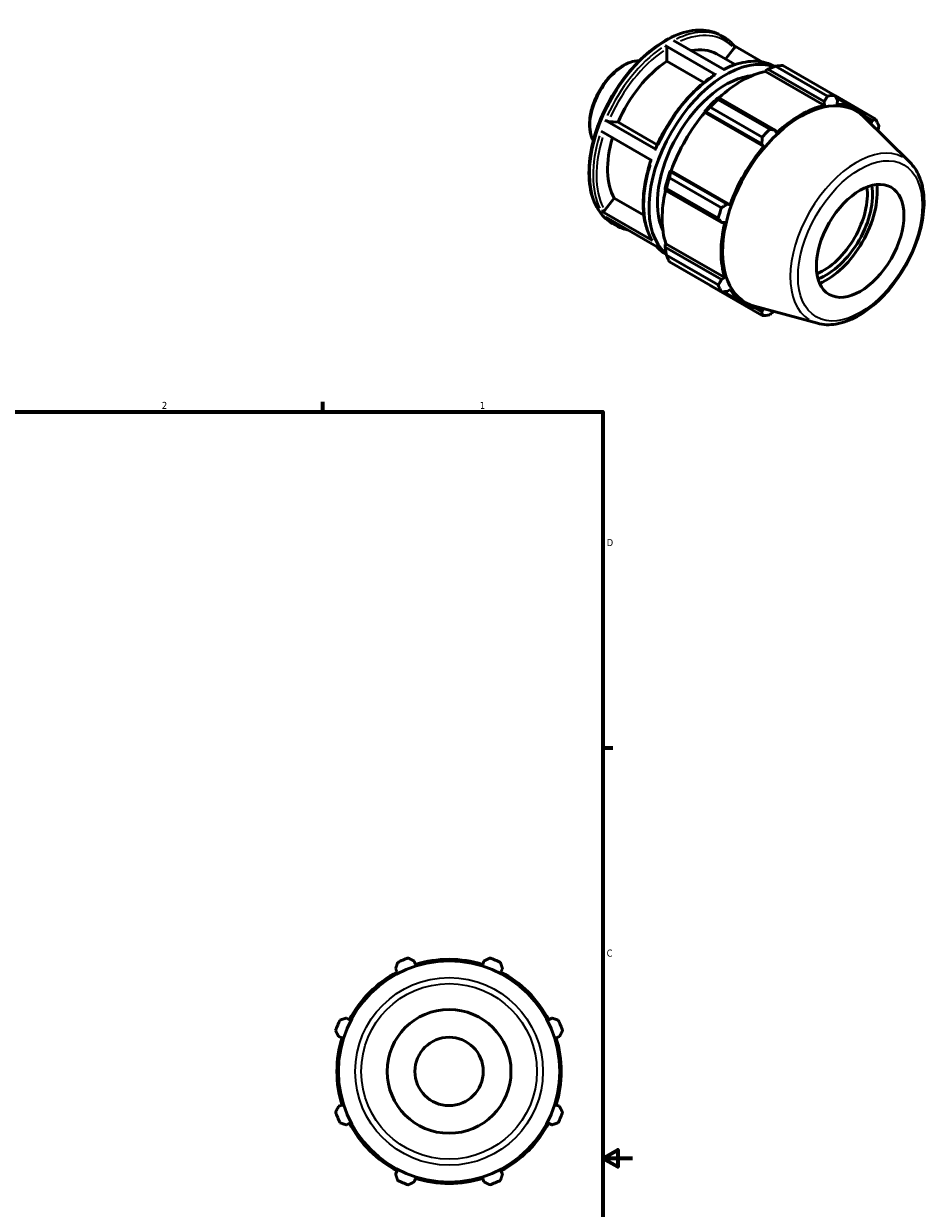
# Model space of a CAD drawing. Header units: inches. Extents: x -2.2 to 37.9, y -5.2 to 26.2.
# Tile 6 of 6: x 25.7 to 37.9, y 10.3 to 26.2. Entities that reach past the tile are written whole.
import ezdxf

# ---------------------------------------------------------------- set-up
doc = ezdxf.new("R2010")
doc.units = ezdxf.units.IN
doc.header["$MEASUREMENT"] = 0
for name, color, linetype, lineweight in [('Border (ANSI)', 7, 'Continuous', 70), ('Visible (ANSI)', 7, 'Continuous', 50), ('Visible Narrow (ANSI)', 7, 'Continuous', 35)]:
    doc.layers.add(name, color=color, linetype=linetype, lineweight=lineweight)
doc.styles.add('Note Text (ANSI)', font='tahoma.ttf')

# ---------------------------------------------------------------- blocks, each defined once
blk = doc.blocks.new('Borders Default Border')
at = {"layer": 'Border (ANSI)'}
for p, q in [((29.75, 21), (29.75, 21.134)), ((33.5, 16.5), (33.634, 16.5))]:
    blk.add_line(p, q, dxfattribs=at)
at = {"layer": 'Border (ANSI)', "flags": 128}
for points in [[(0.5, 1), (0.5, 21), (33.5, 21), (33.5, 1), (0.5, 1)], [(33.9, 11), (33.5, 11), (33.7, 11.115), (33.7, 10.885), (33.5, 11)]]:
    blk.add_lwpolyline(points, dxfattribs=at)
at = {"layer": 'Border (ANSI)', "color": 5, "true_color": 0x0000ff, "char_height": 0.0945, "attachment_point": 7, "style": 'Note Text (ANSI)'}
for s, insert in [('2', (27.596, 21.04)), ('1', (31.854, 21.04)), ('D', (33.553, 19.203)), ('C', (33.552, 13.701))]:
    blk.add_mtext(s, dxfattribs=dict(at, insert=insert))

msp = doc.modelspace()

# ---------------------------------------------------------------- linework, layer by layer
at = {"layer": 'Visible (ANSI)'}
for p, q in [((35.078, 26.044), (35.122, 26.019)), ((35.016, 25.517), (34.334, 25.91)), ((34.358, 25.698), (34.358, 25.869)), ((34.448, 25.976), (35.13, 25.583)), ((35.143, 25.728), (35.257, 25.87)), ((35.639, 25.687), (35.257, 25.907)), ((35.025, 25.796), (35.272, 25.653)), ((34.854, 25.412), (34.358, 25.698)), ((35.678, 25.561), (35.681, 25.575)), ((35.678, 25.561), (36.467, 25.106)), ((35.681, 25.575), (35.711, 25.591)), ((35.711, 25.591), (36.466, 25.157)), ((36.508, 25.231), (35.813, 25.631)), ((35.913, 25.641), (36.608, 25.241)), ((37.155, 24.924), (36.61, 25.238)), ((35.635, 24.681), (34.94, 25.081)), ((35.051, 25.212), (35.035, 25.204)), ((35.04, 25.186), (35.735, 24.786)), ((35.807, 24.777), (35.051, 25.212)), ((36.466, 25.157), (36.467, 25.106)), ((36.624, 25.21), (36.897, 25.053)), ((36.638, 25.123), (36.642, 25.174)), ((34.863, 25.021), (34.875, 25.025)), ((34.868, 25.013), (34.863, 25.021)), ((34.868, 25.013), (35.657, 24.558)), ((34.875, 25.025), (35.63, 24.591)), ((37.614, 24.341), (36.995, 24.954)), ((37.019, 24.955), (37.109, 24.903)), ((34.159, 24.368), (33.477, 24.76)), ((33.534, 24.908), (34.215, 24.515)), ((33.577, 24.892), (33.706, 24.881)), ((33.706, 24.881), (34.229, 24.579)), ((35.828, 24.739), (35.807, 24.777)), ((37.109, 24.903), (37.089, 24.861)), ((35.63, 24.591), (35.657, 24.558)), ((34.394, 24.134), (35.088, 23.734)), ((34.409, 24.218), (34.406, 24.231)), ((34.406, 24.231), (34.416, 24.23)), ((35.164, 23.783), (34.409, 24.218)), ((34.416, 24.23), (35.205, 23.776)), ((34.334, 23.989), (34.336, 23.972)), ((34.336, 23.972), (35.091, 23.537)), ((35.047, 23.595), (34.352, 23.995)), ((33.526, 23.703), (33.654, 23.862)), ((33.654, 23.862), (34.05, 23.634)), ((33.482, 23.691), (34.164, 23.298)), ((35.205, 23.776), (35.164, 23.783)), ((34.221, 23.218), (33.539, 23.61)), ((33.628, 23.525), (33.671, 23.5)), ((35.091, 23.537), (35.134, 23.537)), ((34.334, 23.243), (34.345, 23.253)), ((34.336, 23.209), (34.334, 23.243)), ((35.091, 22.775), (34.336, 23.209)), ((34.345, 23.253), (35.134, 22.799)), ((34.352, 23.101), (35.047, 22.701)), ((35.088, 22.609), (34.394, 23.009)), ((35.134, 22.799), (35.091, 22.775)), ((34.94, 22.692), (35.635, 22.292)), ((35.119, 22.61), (35.398, 22.45)), ((35.164, 22.613), (35.205, 22.642)), ((36.374, 22.187), (35.533, 22.415)), ((35.63, 22.342), (35.538, 22.395)), ((35.657, 22.38), (35.63, 22.342)), ((30.726, 13.54), (30.748, 13.497)), ((30.99, 13.597), (30.975, 13.643)), ((31.908, 13.643), (31.893, 13.597)), ((32.135, 13.497), (32.157, 13.54)), ((30.109, 12.858), (30.066, 12.88)), ((32.817, 12.88), (32.774, 12.858)), ((29.963, 12.631), (30.009, 12.616)), ((32.874, 12.616), (32.92, 12.631)), ((30.009, 11.713), (29.963, 11.698)), ((32.92, 11.698), (32.874, 11.713)), ((30.066, 11.449), (30.109, 11.471)), ((32.774, 11.471), (32.817, 11.449)), ((30.748, 10.832), (30.726, 10.789)), ((32.157, 10.789), (32.135, 10.832)), ((30.975, 10.686), (30.99, 10.732)), ((31.893, 10.732), (31.908, 10.686))]:
    msp.add_line(p, q, dxfattribs=at)
for radius in [1.482, 0.829, 0.458]:
    msp.add_circle((31.442, 12.165), radius, dxfattribs=at)
for radius, start, end in [(1.615, 109.792, 115.208), (1.502, 72.5, 107.5), (1.615, 64.792, 70.208), (1.502, 117.5, 152.5), (1.502, 27.5, 62.5), (1.615, 154.792, 160.208), (1.615, 19.792, 25.208), (1.502, 162.5, 197.5), (1.502, 342.5, 17.5), (1.615, 199.792, 205.208), (1.615, 334.792, 340.208), (1.502, 207.5, 242.5), (1.502, 297.5, 332.5), (1.615, 244.792, 250.208), (1.502, 252.5, 287.5), (1.615, 289.792, 295.208)]:
    msp.add_arc((31.442, 12.165), radius, start, end, dxfattribs=at)
for centre, major_axis, start_param, end_param in [((35.146, 24.328), (0.725, 1.26), 0.1016, 3.038506), ((34.42, 24.746), (0.604, 1.05), 0, 0.469691), ((34.42, 24.746), (-0.604, -1.05), 3.998068, 4.91183), ((35.358, 24.206), (0.75, 1.302), 0.478032, 1.071949), ((35.427, 24.166), (0.806, 1.4), 0.343502, 0.438029), ((35.146, 24.328), (0.645, 1.12), 0.38033, 2.761263), ((36.121, 23.766), (0.806, 1.4), 0.343502, 0.438029), ((35.358, 24.206), (-0.758, -1.316), 4.23049, 4.405023), ((35.427, 24.166), (0.806, 1.4), 1.1289, 1.223427), ((36.152, 23.749), (0.739, 1.284), 6.13202, 9.575944), ((36.147, 23.751), (-0.75, -1.302), 3.619624, 4.23049), ((36.147, 23.751), (0.75, 1.302), 5.975819, 6.586684), ((35.358, 24.206), (0.75, 1.302), 1.26343, 1.874295), ((36.121, 23.766), (0.806, 1.4), 5.841289, 5.935816), ((36.121, 23.766), (-0.806, -1.4), 4.270492, 4.36502), ((34.42, 24.746), (-0.604, -1.05), 5.100313, 5.959028), ((36.147, 23.751), (-0.75, -1.302), 4.405023, 5.015888), ((35.358, 24.206), (-0.758, -1.316), 5.015888, 5.190421), ((35.427, 24.166), (0.806, 1.4), 1.914298, 2.008825), ((35.358, 24.206), (0.75, 1.302), 2.065615, 2.659693), ((36.457, 23.573), (-0.414, -0.718), 0.629296, 2.512296), ((36.492, 23.553), (0.438, 0.761), 3.746493, 5.678285), ((36.492, 23.553), (0.482, 0.836), 3.796413, 5.628365), ((36.121, 23.766), (-0.806, -1.4), 5.055891, 5.150418), ((36.147, 23.751), (-0.75, -1.302), 5.190421, 5.801286), ((35.427, 24.166), (-0.806, -1.4), 5.841289, 5.935816), ((36.121, 23.766), (-0.806, -1.4), 5.841289, 5.935816), ((36.147, 23.751), (-0.75, -1.302), 5.975819, 6.586684), ((36.121, 23.766), (-0.806, -1.4), 0.343502, 0.438029)]:
    msp.add_ellipse(centre, major_axis=major_axis, ratio=0.578093, start_param=start_param, end_param=end_param, dxfattribs=at)
msp.add_ellipse((36.946, 23.292), major_axis=(0.414, 0.718), ratio=0.578093, dxfattribs=at)
for points, knots in [([(35.078, 26.044), (35, 26.089), (34.911, 26.113), (34.716, 26.117), (34.61, 26.097), (34.393, 26.012), (34.28, 25.948), (34.062, 25.781), (33.957, 25.679), (33.762, 25.449), (33.674, 25.32), (33.522, 25.05), (33.459, 24.908), (33.366, 24.625), (33.335, 24.483), (33.309, 24.214), (33.314, 24.087), (33.36, 23.86), (33.401, 23.76), (33.505, 23.615), (33.562, 23.563), (33.628, 23.525)], [5.499721, 5.499721, 5.499721, 5.499721, 5.805971, 5.805971, 6.121281, 6.121281, 6.444384, 6.444384, 6.768136, 6.768136, 7.091243, 7.091243, 7.414099, 7.414099, 7.737276, 7.737276, 8.061091, 8.061091, 8.383743, 8.383743, 8.641314, 8.641314, 8.641314, 8.641314]), ([(34.334, 25.91), (34.337, 25.908), (34.341, 25.905), (34.346, 25.9), (34.349, 25.896), (34.353, 25.889), (34.355, 25.884), (34.357, 25.877), (34.358, 25.872), (34.358, 25.869)], [0, 0, 0, 0, 0.0311556, 0.0311556, 0.0623406, 0.0623406, 0.0935623, 0.0935623, 0.1248157, 0.1248157, 0.1248157, 0.1248157]), ([(35.26, 25.904), (35.252, 25.913), (35.243, 25.922), (35.226, 25.94), (35.218, 25.948), (35.2, 25.964), (35.191, 25.972), (35.172, 25.987), (35.162, 25.994), (35.142, 26.007), (35.132, 26.013), (35.122, 26.019)], [5.2968663, 5.2968663, 5.2968663, 5.2968663, 5.3374372, 5.3374372, 5.3780081, 5.3780081, 5.418579, 5.418579, 5.4591499, 5.4591499, 5.4997209, 5.4997209, 5.4997209, 5.4997209]), ([(35.259, 25.904), (35.26, 25.903), (35.261, 25.903), (35.263, 25.899), (35.264, 25.895), (35.265, 25.888), (35.264, 25.884), (35.262, 25.877), (35.259, 25.873), (35.257, 25.87)], [0.0218427, 0.0218427, 0.0218427, 0.0218427, 0.0311556, 0.0311556, 0.0623406, 0.0623406, 0.0935623, 0.0935623, 0.1248157, 0.1248157, 0.1248157, 0.1248157]), ([(33.991, 25.707), (33.95, 25.707), (33.907, 25.699), (33.813, 25.665), (33.762, 25.637), (33.662, 25.563), (33.614, 25.518), (33.526, 25.415), (33.485, 25.357), (33.417, 25.236), (33.388, 25.172), (33.345, 25.044), (33.331, 24.98), (33.319, 24.858), (33.321, 24.799), (33.34, 24.705), (33.354, 24.667), (33.374, 24.634)], [5.817986, 5.817986, 5.817986, 5.817986, 6.099123, 6.099123, 6.425175, 6.425175, 6.753655, 6.753655, 7.080736, 7.080736, 7.407207, 7.407207, 7.734363, 7.734363, 8.062895, 8.062895, 8.323048, 8.323048, 8.323048, 8.323048]), ([(35.803, 25.627), (35.766, 25.648), (35.726, 25.665), (35.643, 25.688), (35.599, 25.695), (35.507, 25.699), (35.46, 25.696), (35.364, 25.68), (35.314, 25.667), (35.217, 25.634), (35.169, 25.613), (35.121, 25.589)], [5.5014428, 5.5014428, 5.5014428, 5.5014428, 5.6462818, 5.6462818, 5.7928427, 5.7928427, 5.9394036, 5.9394036, 6.0859645, 6.0859645, 6.2259244, 6.2259244, 6.2259244, 6.2259244]), ([(34.999, 25.518), (34.935, 25.477), (34.872, 25.429), (34.748, 25.322), (34.688, 25.262), (34.573, 25.134), (34.518, 25.065), (34.415, 24.92), (34.366, 24.844), (34.279, 24.687), (34.239, 24.607), (34.205, 24.525)], [0.0612623, 0.0612623, 0.0612623, 0.0612623, 0.2482846, 0.2482846, 0.4353068, 0.4353068, 0.6223291, 0.6223291, 0.8093513, 0.8093513, 0.9963736, 0.9963736, 0.9963736, 0.9963736]), ([(34.999, 25.518), (34.999, 25.518), (34.999, 25.519), (35.002, 25.52), (35.004, 25.52), (35.01, 25.52), (35.013, 25.519), (35.016, 25.517)], [0.43465375, 0.43465375, 0.43465375, 0.43465375, 0.43693182, 0.43693182, 0.46811689, 0.46811689, 0.49927246, 0.49927246, 0.49927246, 0.49927246]), ([(33.577, 24.892), (33.575, 24.893), (33.571, 24.893), (33.564, 24.895), (33.56, 24.896), (33.552, 24.899), (33.548, 24.901), (33.54, 24.904), (33.536, 24.906), (33.534, 24.908)], [0.3743415, 0.3743415, 0.3743415, 0.3743415, 0.4055699, 0.4055699, 0.4367766, 0.4367766, 0.4679583, 0.4679583, 0.4991197, 0.4991197, 0.4991197, 0.4991197]), ([(34.215, 24.515), (34.213, 24.517), (34.21, 24.519), (34.206, 24.522), (34.205, 24.523), (34.205, 24.524), (34.205, 24.525), (34.205, 24.525)], [0, 0, 0, 0, 0.03116146, 0.03116146, 0.06234312, 0.06234312, 0.07504374, 0.07504374, 0.07504374, 0.07504374]), ([(34.147, 24.375), (34.119, 24.294), (34.097, 24.212), (34.062, 24.052), (34.051, 23.972), (34.039, 23.818), (34.04, 23.744), (34.052, 23.603), (34.065, 23.537), (34.102, 23.413), (34.126, 23.357), (34.156, 23.306)], [1.1110934, 1.1110934, 1.1110934, 1.1110934, 1.2956599, 1.2956599, 1.4827336, 1.4827336, 1.6698073, 1.6698073, 1.856881, 1.856881, 2.0439547, 2.0439547, 2.0439547, 2.0439547]), ([(36.374, 22.187), (36.452, 22.166), (36.536, 22.163), (36.716, 22.193), (36.813, 22.228), (37.007, 22.335), (37.104, 22.407), (37.288, 22.58), (37.374, 22.681), (37.527, 22.9), (37.593, 23.018), (37.701, 23.261), (37.742, 23.386), (37.795, 23.63), (37.806, 23.749), (37.795, 23.972), (37.773, 24.075), (37.704, 24.232), (37.664, 24.292), (37.614, 24.341)], [2.509294, 2.509294, 2.509294, 2.509294, 2.799875, 2.799875, 3.118485, 3.118485, 3.449377, 3.449377, 3.779579, 3.779579, 4.108264, 4.108264, 4.437029, 4.437029, 4.767401, 4.767401, 5.098022, 5.098022, 5.348555, 5.348555, 5.348555, 5.348555]), ([(33.526, 23.703), (33.523, 23.7), (33.519, 23.696), (33.513, 23.692), (33.508, 23.69), (33.501, 23.688), (33.496, 23.688), (33.489, 23.688), (33.485, 23.689), (33.482, 23.691)], [0.3743415, 0.3743415, 0.3743415, 0.3743415, 0.4055699, 0.4055699, 0.4367766, 0.4367766, 0.4679583, 0.4679583, 0.4991197, 0.4991197, 0.4991197, 0.4991197]), ([(33.671, 23.5), (33.709, 23.479), (33.748, 23.462), (33.805, 23.446), (33.821, 23.442), (33.836, 23.439)], [2.3581282, 2.3581282, 2.3581282, 2.3581282, 2.5046891, 2.5046891, 2.5569203, 2.5569203, 2.5569203, 2.5569203]), ([(34.164, 23.298), (34.161, 23.3), (34.158, 23.303), (34.156, 23.306), (34.156, 23.306), (34.156, 23.306)], [0, 0, 0, 0, 0.03116146, 0.03116146, 0.03273134, 0.03273134, 0.03273134, 0.03273134]), ([(34.218, 23.22), (34.225, 23.211), (34.233, 23.203), (34.249, 23.187), (34.258, 23.178), (34.275, 23.162), (34.285, 23.154), (34.303, 23.14), (34.313, 23.133), (34.332, 23.12), (34.341, 23.114), (34.351, 23.109)], [2.1593361, 2.1593361, 2.1593361, 2.1593361, 2.1958446, 2.1958446, 2.2364155, 2.2364155, 2.2769864, 2.2769864, 2.3175573, 2.3175573, 2.3551692, 2.3551692, 2.3551692, 2.3551692])]:
    msp.add_open_spline(points, degree=3, knots=knots, dxfattribs=at)
for points, weights in [([(35.711, 25.591), (35.761, 25.611), (35.813, 25.631)], [1.00482605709, 1.00917576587, 1.01271692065]), ([(36.608, 25.241), (36.626, 25.207), (36.642, 25.174)], [1, 1.00088304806, 1.00094910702]), ([(34.875, 25.025), (34.907, 25.053), (34.94, 25.081)], [1.00482605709, 1.00917576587, 1.01271692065]), ([(35.04, 25.186), (35.045, 25.199), (35.051, 25.212)], [1.01271692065, 1.00917576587, 1.00482605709]), ([(36.466, 25.157), (36.487, 25.193), (36.508, 25.231)], [1.00094910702, 1.00088304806, 1]), ([(37.109, 24.903), (37.131, 24.913), (37.155, 24.924)], [1.00094910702, 1.00088304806, 1]), ([(35.735, 24.786), (35.771, 24.781), (35.807, 24.777)], [1, 1.00088304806, 1.00094910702]), ([(37.196, 24.832), (37.191, 24.798), (37.186, 24.765)], [1, 1.0006476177, 1.00085581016]), ([(35.63, 24.591), (35.633, 24.635), (35.635, 24.681)], [1.00094910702, 1.00088304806, 1]), ([(34.394, 24.134), (34.401, 24.177), (34.409, 24.218)], [1.01271692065, 1.00917576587, 1.00482605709]), ([(34.336, 23.972), (34.343, 23.983), (34.352, 23.995)], [1.00482605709, 1.00917576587, 1.01271692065]), ([(35.088, 23.734), (35.127, 23.759), (35.164, 23.783)], [1, 1.00088304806, 1.00094910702]), ([(35.091, 23.537), (35.069, 23.565), (35.047, 23.595)], [1.00094910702, 1.00088304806, 1]), ([(34.352, 23.101), (34.343, 23.156), (34.336, 23.209)], [1.01271692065, 1.00917576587, 1.00482605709]), ([(34.94, 22.692), (34.939, 22.694), (34.937, 22.696)], [1.01271692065, 1.01253761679, 1.01235623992]), ([(35.047, 22.701), (35.069, 22.738), (35.091, 22.775)], [1, 1.00088304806, 1.00094910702]), ([(35.164, 22.613), (35.127, 22.611), (35.088, 22.609)], [1.00094910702, 1.00088304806, 1]), ([(35.635, 22.292), (35.633, 22.317), (35.63, 22.342)], [1, 1.00088304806, 1.00094910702]), ([(35.79, 22.345), (35.763, 22.324), (35.735, 22.301)], [1.00086954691, 1.00066978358, 1]), ([(30.895, 13.684), (30.936, 13.663), (30.975, 13.643)], [1, 1.00088304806, 1.00094910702]), ([(31.908, 13.643), (31.947, 13.663), (31.988, 13.684)], [1.00094910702, 1.00088304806, 1]), ([(30.726, 13.54), (30.739, 13.582), (30.754, 13.626)], [1.00094910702, 1.00088304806, 1]), ([(32.129, 13.626), (32.144, 13.582), (32.157, 13.54)], [1, 1.00088304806, 1.00094910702]), ([(29.98, 12.852), (30.024, 12.867), (30.066, 12.88)], [1, 1.00088304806, 1.00094910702]), ([(32.817, 12.88), (32.859, 12.867), (32.903, 12.852)], [1.00094910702, 1.00088304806, 1]), ([(29.963, 12.631), (29.943, 12.67), (29.922, 12.711)], [1.00094910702, 1.00088304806, 1]), ([(32.961, 12.711), (32.94, 12.67), (32.92, 12.631)], [1, 1.00088304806, 1.00094910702]), ([(29.922, 11.618), (29.943, 11.659), (29.963, 11.698)], [1, 1.00088304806, 1.00094910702]), ([(32.92, 11.698), (32.94, 11.659), (32.961, 11.618)], [1.00094910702, 1.00088304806, 1]), ([(30.066, 11.449), (30.024, 11.462), (29.98, 11.477)], [1.00094910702, 1.00088304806, 1]), ([(32.903, 11.477), (32.859, 11.462), (32.817, 11.449)], [1, 1.00088304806, 1.00094910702]), ([(30.754, 10.703), (30.739, 10.747), (30.726, 10.789)], [1, 1.00088304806, 1.00094910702]), ([(30.975, 10.686), (30.936, 10.666), (30.895, 10.645)], [1.00094910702, 1.00088304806, 1]), ([(31.988, 10.645), (31.947, 10.666), (31.908, 10.686)], [1, 1.00088304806, 1.00094910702]), ([(32.157, 10.789), (32.144, 10.747), (32.129, 10.703)], [1.00094910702, 1.00088304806, 1])]:
    msp.add_rational_spline(points, weights, degree=2, dxfattribs=at)
at = {"layer": 'Visible Narrow (ANSI)'}
for radius in [1.257, 1.176]:
    msp.add_circle((31.442, 12.165), radius, dxfattribs=at)
for centre, major_axis, start_param, end_param in [((34.353, 24.785), (-0.725, -1.26), 3.298672, 6.126106), ((34.397, 24.76), (0.725, 1.26), 0.036656, 0.696464), ((34.42, 24.746), (0.709, 1.231), 6.127114, 6.944587), ((34.397, 24.76), (-0.725, -1.26), 4.032684, 4.875109), ((34.42, 24.746), (0.709, 1.231), 0.892383, 1.73247), ((35.079, 24.367), (0.725, 1.26), 0.038366, 0.696554), ((33.794, 25.106), (-0.327, -0.567), 3.614299, 5.810479), ((35.079, 24.367), (0.725, 1.26), 0.891091, 1.733516), ((34.397, 24.76), (-0.725, -1.26), 5.079882, 5.922306), ((34.42, 24.746), (-0.709, -1.231), 5.087197, 5.921577), ((36.899, 23.318), (0.627, 1.089), 0.021031, 3.120562), ((35.079, 24.367), (-0.725, -1.26), 5.079882, 5.922306), ((34.397, 24.76), (-0.725, -1.26), 6.090423, 6.27304), ((35.079, 24.367), (-0.725, -1.26), 6.090268, 6.270101)]:
    msp.add_ellipse(centre, major_axis=major_axis, ratio=0.578093, start_param=start_param, end_param=end_param, dxfattribs=at)
msp.add_ellipse((36.946, 23.292), major_axis=(-0.587, -1.019), ratio=0.578093, dxfattribs=at)

# ---------------------------------------------------------------- block references
msp.add_blockref('Borders Default Border', (0, 0))

doc.saveas('drawing.dxf')
